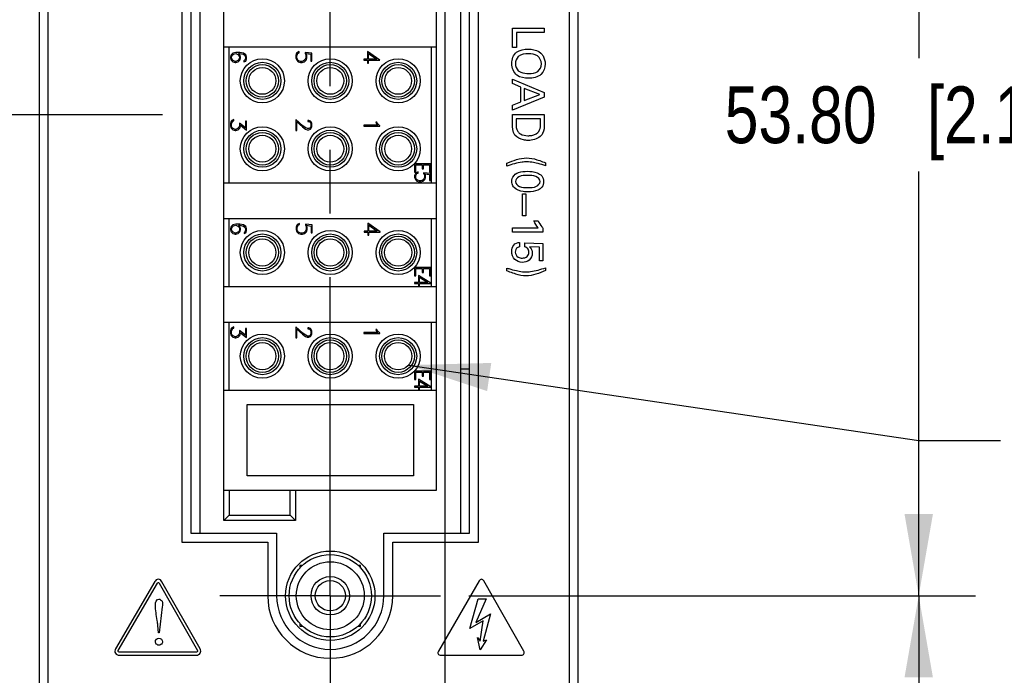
# Model space of a CAD drawing. Header units: inches. Extents: x 0 to 34, y 0 to 22.
# Tile 5 of 42: x 5.4 to 7.6, y 6.4 to 7.9. Entities that reach past the tile are written whole.
import ezdxf

# ---------------------------------------------------------------- set-up
doc = ezdxf.new("R2010")
doc.units = ezdxf.units.IN
doc.header["$LTSCALE"] = 1.87
doc.header["$MEASUREMENT"] = 0
doc.linetypes.add('CENTER', pattern=[0.6, 0.375, -0.075, 0.075, -0.075])
doc.layers.get('0').update_dxf_attribs({"linetype": 'CONTINUOUS'})
for name, color, linetype in [('02___PRT_ALL_AXES', 7, 'CONTINUOUS'), ('DETAIL', 7, 'CONTINUOUS'), ('DIMENSIONS', 7, 'CONTINUOUS')]:
    doc.layers.add(name, color=color, linetype=linetype)
doc.styles.get("Standard").update_dxf_attribs({"font": 'txt', "width": 0.8})
doc.dimstyles.new('DIMSTYLE_1', dxfattribs={"dimtxt": 0.125, "dimasz": 0.18, "dimexe": 0.125, "dimexo": 0.0625, "dimgap": 0.0625, "dimtad": 0, "dimtih": 1, "dimtoh": 1, "dimzin": 0, "dimdsep": 46, "dimtxsty": 'STANDARD', "dimblk": '_FILLED', "dimblk1": '_FILLED', "dimblk2": '_FILLED', "dimcen": 0.09, "dimazin": 0, "dimtp": 0.01, "dimtm": 0.01, "dimtfac": 1, "dimtofl": 0, "dimtmove": 0, "dimatfit": 3, "dimldrblk": '_FILLED', "dimfxl": 1, "dimtolj": 1, "dimtzin": 0, "dimarcsym": 0})
doc.dimstyles.get("Standard").update_dxf_attribs({"dimtxt": 0.125, "dimasz": 0.18, "dimexe": 0.125, "dimexo": 0.0625, "dimgap": 0.09, "dimtad": 0, "dimtih": 1, "dimtoh": 1, "dimzin": 0, "dimdsep": 46, "dimtxsty": 'STANDARD', "dimblk": '_FILLED', "dimblk1": '_FILLED', "dimblk2": '_FILLED', "dimcen": 0.09, "dimazin": 0, "dimtol": 1, "dimtp": 0.02, "dimtm": 0.02, "dimtfac": 1, "dimtofl": 0, "dimtmove": 0, "dimatfit": 3, "dimldrblk": '_FILLED', "dimfxl": 1, "dimtolj": 1, "dimtzin": 0, "dimarcsym": 0})

# ---------------------------------------------------------------- blocks, each defined once
blk = doc.blocks.new('_FILLED')
at = {"color": 0, "linetype": 'BYBLOCK'}
blk.add_solid([(0, 0), (-1, 0.174), (-1, -0.174)], dxfattribs=at)
blk = doc.blocks.new('*D8')
at = {"layer": 'DIMENSIONS', "color": 2, "linetype": 'CONTINUOUS'}
for p, q in [((5.7592, 10.3103), (4.5924, 10.3103)), ((4.7174, 10.3103), (4.7174, 9.1018)), ((4.7174, 7.6434), (4.7174, 8.8518)), ((5.7395, 7.6434), (4.5924, 7.6434))]:
    blk.add_line(p, q, dxfattribs=at)
at = {"layer": 'DIMENSIONS', "color": 2, "linetype": 'CONTINUOUS', "xscale": 0.18, "yscale": 0.18, "zscale": 0.18}
for p, rotation in [((4.7174, 10.3103), 90), ((4.7174, 7.6434), 270)]:
    blk.add_blockref('_FILLED', p, dxfattribs=dict(at, rotation=rotation))
at = {"layer": 'DIMENSIONS', "color": 2, "linetype": 'CONTINUOUS', "insert": (4.7174, 9.0393), "char_height": 0.125, "width": 1.325, "attachment_point": 2, "line_spacing_factor": 0.9}
blk.add_mtext('67.74{\\ftxt.shx;\\W1.000000;\\H0.125000; }[2.667]', dxfattribs=at)
blk = doc.blocks.new('*D9')
at = {"layer": 'DIMENSIONS', "color": 2, "linetype": 'CONTINUOUS'}
for p, q in [((5.7395, 7.6434), (4.5924, 7.6434)), ((4.7174, 7.6434), (4.7174, 6.7212)), ((4.7174, 5.549), (4.7174, 6.4712)), ((5.7495, 5.549), (4.5924, 5.549))]:
    blk.add_line(p, q, dxfattribs=at)
at = {"layer": 'DIMENSIONS', "color": 2, "linetype": 'CONTINUOUS', "xscale": 0.18, "yscale": 0.18, "zscale": 0.18}
for p, rotation in [((4.7174, 7.6434), 90), ((4.7174, 5.549), 270)]:
    blk.add_blockref('_FILLED', p, dxfattribs=dict(at, rotation=rotation))
at = {"layer": 'DIMENSIONS', "color": 2, "linetype": 'CONTINUOUS', "insert": (4.7174, 6.6587), "char_height": 0.125, "width": 1.325, "attachment_point": 2, "line_spacing_factor": 0.9}
blk.add_mtext('53.20{\\ftxt.shx;\\W1.000000;\\H0.125000; }[2.094]', dxfattribs=at)
blk = doc.blocks.new('*D12')
at = {"layer": 'DIMENSIONS', "color": 2, "linetype": 'CONTINUOUS'}
for p, q in [((6.3615, 11.8137), (6.3615, 2.979)), ((5.9615, 5.337), (5.9615, 2.979)), ((5.9615, 3.104), (5.6015, 3.104)), ((6.3615, 3.104), (6.6985, 3.104))]:
    blk.add_line(p, q, dxfattribs=at)
at = {"layer": 'DIMENSIONS', "color": 2, "linetype": 'CONTINUOUS', "xscale": 0.18, "yscale": 0.18, "zscale": 0.18}
blk.add_blockref('_FILLED', (5.9615, 3.104), dxfattribs=at)
at = {"layer": 'DIMENSIONS', "color": 2, "linetype": 'CONTINUOUS', "xscale": 0.18, "yscale": 0.18, "zscale": 0.18, "rotation": 180}
blk.add_blockref('_FILLED', (6.3615, 3.104), dxfattribs=at)
at = {"layer": 'DIMENSIONS', "color": 2, "linetype": 'CONTINUOUS', "insert": (6.761, 3.1665), "char_height": 0.125, "width": 1.225, "attachment_point": 1, "line_spacing_factor": 0.9}
blk.add_mtext('10.16{\\ftxt.shx;\\W1.000000;\\H0.125000; }[.400]', dxfattribs=at)
blk = doc.blocks.new('*D15')
at = {"layer": 'DIMENSIONS', "color": 2, "linetype": 'CONTINUOUS'}
for p, q in [((6.3615, 11.8137), (6.3615, 4.479)), ((6.6556, 5.3624), (6.6556, 4.479)), ((6.3615, 4.604), (6.0015, 4.604)), ((6.6556, 4.604), (7.0476, 4.604))]:
    blk.add_line(p, q, dxfattribs=at)
at = {"layer": 'DIMENSIONS', "color": 2, "linetype": 'CONTINUOUS', "xscale": 0.18, "yscale": 0.18, "zscale": 0.18}
blk.add_blockref('_FILLED', (6.3615, 4.604), dxfattribs=at)
at = {"layer": 'DIMENSIONS', "color": 2, "linetype": 'CONTINUOUS', "xscale": 0.18, "yscale": 0.18, "zscale": 0.18, "rotation": 180}
blk.add_blockref('_FILLED', (6.6556, 4.604), dxfattribs=at)
at = {"layer": 'DIMENSIONS', "color": 2, "linetype": 'CONTINUOUS', "insert": (7.1101, 4.6665), "char_height": 0.125, "width": 1.125, "attachment_point": 1, "line_spacing_factor": 0.9}
blk.add_mtext('7.47{\\ftxt.shx;\\W1.000000;\\H0.125000; }[.294]', dxfattribs=at)
blk = doc.blocks.new('*D16')
at = {"layer": 'DIMENSIONS', "color": 2, "linetype": 'CONTINUOUS'}
for p, q in [((6.4147, 6.5843), (7.5306, 6.5843)), ((7.4056, 6.5843), (7.4056, 6.0941)), ((7.4056, 5.354), (7.4056, 5.8441)), ((6.518, 5.354), (7.5306, 5.354))]:
    blk.add_line(p, q, dxfattribs=at)
at = {"layer": 'DIMENSIONS', "color": 2, "linetype": 'CONTINUOUS', "xscale": 0.18, "yscale": 0.18, "zscale": 0.18}
for p, rotation in [((7.4056, 6.5843), 90), ((7.4056, 5.354), 270)]:
    blk.add_blockref('_FILLED', p, dxfattribs=dict(at, rotation=rotation))
at = {"layer": 'DIMENSIONS', "color": 2, "linetype": 'CONTINUOUS', "insert": (7.4056, 6.0316), "char_height": 0.125, "width": 1.325, "attachment_point": 2, "line_spacing_factor": 0.9}
blk.add_mtext('31.25{\\ftxt.shx;\\W1.000000;\\H0.125000; }[1.230]', dxfattribs=at)
blk = doc.blocks.new('*D17')
at = {"layer": 'DIMENSIONS', "color": 2, "linetype": 'CONTINUOUS'}
for p, q in [((6.4147, 8.7024), (7.5306, 8.7024)), ((7.4056, 8.7024), (7.4056, 7.7684)), ((7.4056, 6.5843), (7.4056, 7.5184)), ((6.4147, 6.5843), (7.5306, 6.5843))]:
    blk.add_line(p, q, dxfattribs=at)
at = {"layer": 'DIMENSIONS', "color": 2, "linetype": 'CONTINUOUS', "xscale": 0.18, "yscale": 0.18, "zscale": 0.18}
for p, rotation in [((7.4056, 8.7024), 90), ((7.4056, 6.5843), 270)]:
    blk.add_blockref('_FILLED', p, dxfattribs=dict(at, rotation=rotation))
at = {"layer": 'DIMENSIONS', "color": 2, "linetype": 'CONTINUOUS', "insert": (7.4056, 7.7059), "char_height": 0.125, "width": 1.325, "attachment_point": 2, "line_spacing_factor": 0.9}
blk.add_mtext('53.80{\\ftxt.shx;\\W1.000000;\\H0.125000; }[2.118]', dxfattribs=at)

msp = doc.modelspace()

# ---------------------------------------------------------------- linework, layer by layer
at = {"color": 7, "linetype": 'CONTINUOUS'}
for p, q in [((5.4674, 12.2418), (5.4674, 5.4249)), ((6.6556, 5.4249), (6.6556, 12.2418)), ((5.4871, 12.2024), (5.4871, 5.4642)), ((6.6359, 5.4642), (6.6359, 12.2024)), ((5.8217, 8.5646), (5.8217, 6.7221)), ((6.3965, 6.7221), (6.3965, 8.5646)), ((5.8749, 6.7497), (5.8749, 8.5371)), ((6.3434, 6.8166), (6.3434, 8.4701)), ((5.8749, 7.793), (6.3434, 7.793)), ((5.8867, 7.4938), (5.8867, 7.793)), ((6.3315, 7.793), (6.3315, 7.4938)), ((5.8909, 7.7755), (5.8892, 7.7704)), ((5.8892, 7.7704), (5.8892, 7.7686)), ((5.8892, 7.7686), (5.8909, 7.7635)), ((5.8944, 7.779), (5.8909, 7.7755)), ((5.8916, 7.7703), (5.8933, 7.7751)), ((5.8916, 7.7687), (5.8916, 7.7703)), ((5.8927, 7.7656), (5.8916, 7.7687)), ((5.8933, 7.7751), (5.8961, 7.777)), ((5.9011, 7.7806), (5.8944, 7.779)), ((5.8961, 7.777), (5.9012, 7.7782)), ((5.9095, 7.7806), (5.9011, 7.7806)), ((5.9012, 7.7782), (5.9067, 7.7755)), ((5.9067, 7.7755), (5.908, 7.7735)), ((5.907, 7.7782), (5.9094, 7.7782)), ((5.9098, 7.7755), (5.907, 7.7782)), ((5.908, 7.7735), (5.9091, 7.7703)), ((5.9091, 7.7687), (5.908, 7.7656)), ((5.9091, 7.7703), (5.9091, 7.7687)), ((5.9094, 7.7782), (5.9176, 7.7766)), ((5.9178, 7.779), (5.9095, 7.7806)), ((5.9115, 7.7704), (5.9098, 7.7755)), ((5.9098, 7.7635), (5.9115, 7.7686)), ((5.9115, 7.7686), (5.9115, 7.7704)), ((5.9176, 7.7766), (5.9209, 7.7744)), ((5.923, 7.7755), (5.9178, 7.779)), ((5.9209, 7.7744), (5.9223, 7.7703)), ((5.9223, 7.7671), (5.921, 7.7634)), ((5.9223, 7.7703), (5.9223, 7.7671)), ((5.9247, 7.7704), (5.923, 7.7755)), ((5.923, 7.7618), (5.9247, 7.767)), ((5.9247, 7.767), (5.9247, 7.7704)), ((6.0349, 7.7788), (6.0334, 7.7737)), ((6.0334, 7.7737), (6.0334, 7.7686)), ((6.0334, 7.7686), (6.0351, 7.7635)), ((6.0366, 7.7806), (6.0349, 7.7788)), ((6.0355, 7.7736), (6.0367, 7.7768)), ((6.0355, 7.7687), (6.0355, 7.7736)), ((6.0366, 7.7657), (6.0355, 7.7687)), ((6.0405, 7.7825), (6.0366, 7.7806)), ((6.0367, 7.7768), (6.0379, 7.7787)), ((6.0379, 7.7787), (6.0405, 7.78)), ((6.0405, 7.78), (6.0405, 7.7825)), ((6.0688, 7.779), (6.0536, 7.7807)), ((6.0536, 7.7807), (6.0536, 7.7785)), ((6.0536, 7.7785), (6.0552, 7.7752)), ((6.0552, 7.7687), (6.0541, 7.7656)), ((6.0552, 7.7752), (6.0552, 7.7687)), ((6.0557, 7.7635), (6.0574, 7.7686)), ((6.056, 7.7782), (6.0666, 7.7766)), ((6.0574, 7.7737), (6.056, 7.7782)), ((6.0574, 7.7686), (6.0574, 7.7737)), ((6.0666, 7.7766), (6.0666, 7.7617)), ((6.0688, 7.7617), (6.0688, 7.779)), ((6.2184, 7.7639), (6.1913, 7.7826)), ((6.1913, 7.7826), (6.1913, 7.7656)), ((6.1935, 7.7783), (6.2117, 7.7656)), ((6.1935, 7.7656), (6.1935, 7.7783)), ((5.8909, 7.7635), (5.8944, 7.7601)), ((5.894, 7.7636), (5.8927, 7.7656)), ((5.8996, 7.7608), (5.894, 7.7636)), ((5.8944, 7.7601), (5.8995, 7.7584)), ((5.8995, 7.7584), (5.9012, 7.7584)), ((5.9011, 7.7608), (5.8996, 7.7608)), ((5.9067, 7.7636), (5.9011, 7.7608)), ((5.9012, 7.7584), (5.9063, 7.7601)), ((5.9063, 7.7601), (5.9098, 7.7635)), ((5.908, 7.7656), (5.9067, 7.7636)), ((5.921, 7.7634), (5.919, 7.7623)), ((5.919, 7.7623), (5.919, 7.7598)), ((5.919, 7.7598), (5.923, 7.7618)), ((6.0351, 7.7635), (6.0385, 7.7601)), ((6.0384, 7.7632), (6.0366, 7.7657)), ((6.0399, 7.7622), (6.0384, 7.7632)), ((6.0385, 7.7601), (6.0437, 7.7584)), ((6.0438, 7.7608), (6.0399, 7.7622)), ((6.0437, 7.7584), (6.0471, 7.7584)), ((6.0471, 7.7608), (6.0438, 7.7608)), ((6.0503, 7.7619), (6.0471, 7.7608)), ((6.0471, 7.7584), (6.0522, 7.7601)), ((6.0526, 7.7634), (6.0503, 7.7619)), ((6.0522, 7.7601), (6.0557, 7.7635)), ((6.0541, 7.7656), (6.0526, 7.7634)), ((6.0666, 7.7617), (6.0688, 7.7617)), ((6.1913, 7.7656), (6.183, 7.7656)), ((6.183, 7.7656), (6.183, 7.7634)), ((6.183, 7.7634), (6.1913, 7.7634)), ((6.1913, 7.7634), (6.1913, 7.7568)), ((6.1913, 7.7568), (6.1935, 7.7568)), ((6.2117, 7.7656), (6.1935, 7.7656)), ((6.1935, 7.7634), (6.2184, 7.7634)), ((6.1935, 7.7568), (6.1935, 7.7634)), ((6.2184, 7.7634), (6.2184, 7.7639)), ((5.8908, 7.6292), (5.8892, 7.6241)), ((5.8892, 7.6241), (5.8892, 7.619)), ((5.8892, 7.619), (5.8909, 7.6139)), ((5.8925, 7.631), (5.8908, 7.6292)), ((5.8914, 7.624), (5.8941, 7.6293)), ((5.8914, 7.6191), (5.8914, 7.624)), ((5.8926, 7.616), (5.8914, 7.6191)), ((5.8964, 7.6329), (5.8925, 7.631)), ((5.894, 7.6138), (5.8926, 7.616)), ((5.8941, 7.6293), (5.8964, 7.6304)), ((5.8964, 7.6304), (5.8964, 7.6329)), ((5.908, 7.616), (5.9065, 7.6138)), ((5.9091, 7.6191), (5.908, 7.616)), ((5.9225, 7.6146), (5.9091, 7.6248)), ((5.9091, 7.6248), (5.9091, 7.6191)), ((5.9098, 7.6139), (5.9115, 7.619)), ((5.9115, 7.6203), (5.9247, 7.6099)), ((5.9115, 7.619), (5.9115, 7.6203)), ((5.9247, 7.6294), (5.9225, 7.6294)), ((5.9225, 7.6294), (5.9225, 7.6146)), ((5.9247, 7.6099), (5.9247, 7.6294)), ((6.0489, 7.6194), (6.0334, 7.6332)), ((6.0334, 7.6332), (6.0334, 7.6088)), ((6.0355, 7.6282), (6.0482, 7.6171)), ((6.0355, 7.6088), (6.0355, 7.6282)), ((6.0482, 7.6171), (6.0549, 7.6121)), ((6.0555, 7.6144), (6.0489, 7.6194)), ((6.0588, 7.6129), (6.0555, 7.6144)), ((6.0621, 7.631), (6.06, 7.631)), ((6.06, 7.631), (6.06, 7.6286)), ((6.06, 7.6286), (6.0619, 7.6286)), ((6.0619, 7.6286), (6.065, 7.6271)), ((6.065, 7.6144), (6.0619, 7.6129)), ((6.0656, 7.6294), (6.0621, 7.631)), ((6.065, 7.6271), (6.0666, 7.624)), ((6.0666, 7.6175), (6.065, 7.6144)), ((6.0672, 7.6276), (6.0656, 7.6294)), ((6.0666, 7.624), (6.0666, 7.6175)), ((6.0671, 7.6139), (6.0688, 7.6173)), ((6.0688, 7.6241), (6.0672, 7.6276)), ((6.0688, 7.6173), (6.0688, 7.6241)), ((6.2138, 7.6208), (6.183, 7.6208)), ((6.183, 7.6208), (6.183, 7.6186)), ((6.183, 7.6186), (6.2184, 7.6186)), ((6.2116, 7.6274), (6.2092, 7.6274)), ((6.2092, 7.6274), (6.2111, 7.6235)), ((6.2111, 7.6235), (6.2138, 7.6208)), ((6.2134, 7.624), (6.2116, 7.6274)), ((6.2184, 7.6191), (6.2134, 7.624)), ((6.2184, 7.6186), (6.2184, 7.6191)), ((5.8909, 7.6139), (5.8944, 7.6105)), ((5.8963, 7.6123), (5.894, 7.6138)), ((5.8944, 7.6105), (5.8995, 7.6088)), ((5.8995, 7.6112), (5.8963, 7.6123)), ((5.9011, 7.6112), (5.8995, 7.6112)), ((5.8995, 7.6088), (5.9012, 7.6088)), ((5.9043, 7.6123), (5.9011, 7.6112)), ((5.9012, 7.6088), (5.9063, 7.6105)), ((5.9065, 7.6138), (5.9043, 7.6123)), ((5.9063, 7.6105), (5.9098, 7.6139)), ((6.0334, 7.6088), (6.0355, 7.6088)), ((6.0549, 7.6121), (6.0583, 7.6104)), ((6.0583, 7.6104), (6.0619, 7.6104)), ((6.0619, 7.6129), (6.0588, 7.6129)), ((6.0619, 7.6104), (6.0653, 7.6121)), ((6.0653, 7.6121), (6.0671, 7.6139)), ((6.3304, 7.5353), (6.295, 7.5353)), ((6.295, 7.5353), (6.295, 7.5169)), ((6.2976, 7.5331), (6.3116, 7.5331)), ((6.2976, 7.5169), (6.2976, 7.5331)), ((6.3116, 7.5331), (6.3116, 7.5243)), ((6.3143, 7.5331), (6.3278, 7.5331)), ((6.3143, 7.5243), (6.3143, 7.5331)), ((6.3278, 7.5331), (6.3278, 7.5169)), ((6.3304, 7.5169), (6.3304, 7.5353)), ((6.295, 7.5169), (6.2976, 7.5169)), ((6.2969, 7.5141), (6.295, 7.5096)), ((6.295, 7.5096), (6.295, 7.5051)), ((6.2987, 7.5157), (6.2969, 7.5141)), ((6.2976, 7.5095), (6.2987, 7.5123)), ((6.2976, 7.5052), (6.2976, 7.5095)), ((6.3026, 7.5175), (6.2987, 7.5157)), ((6.2987, 7.5123), (6.3, 7.5141)), ((6.3, 7.5141), (6.3026, 7.5152)), ((6.3026, 7.5152), (6.3026, 7.5175)), ((6.3116, 7.5243), (6.3143, 7.5243)), ((6.3304, 7.5143), (6.3148, 7.5158)), ((6.3148, 7.5158), (6.3148, 7.5139)), ((6.3148, 7.5139), (6.3164, 7.511)), ((6.3164, 7.511), (6.3164, 7.5052)), ((6.3176, 7.5136), (6.3278, 7.5122)), ((6.3191, 7.5096), (6.3176, 7.5136)), ((6.3191, 7.5051), (6.3191, 7.5096)), ((6.3278, 7.5169), (6.3304, 7.5169)), ((6.3278, 7.5122), (6.3278, 7.4989)), ((6.3304, 7.4989), (6.3304, 7.5143)), ((5.8749, 7.4938), (6.3434, 7.4938)), ((6.295, 7.5051), (6.2967, 7.5006)), ((6.2967, 7.5006), (6.3002, 7.4975)), ((6.2986, 7.5025), (6.2976, 7.5052)), ((6.3004, 7.5002), (6.2986, 7.5025)), ((6.3002, 7.4975), (6.3053, 7.496)), ((6.3018, 7.4994), (6.3004, 7.5002)), ((6.3055, 7.4981), (6.3018, 7.4994)), ((6.3053, 7.496), (6.3088, 7.496)), ((6.3086, 7.4981), (6.3055, 7.4981)), ((6.3117, 7.4991), (6.3086, 7.4981)), ((6.3088, 7.496), (6.3139, 7.4975)), ((6.3139, 7.5004), (6.3117, 7.4991)), ((6.3154, 7.5024), (6.3139, 7.5004)), ((6.3139, 7.4975), (6.3174, 7.5006)), ((6.3164, 7.5052), (6.3154, 7.5024)), ((6.3174, 7.5006), (6.3191, 7.5051)), ((6.3278, 7.4989), (6.3304, 7.4989)), ((5.8749, 7.415), (6.3434, 7.415)), ((5.8867, 7.2654), (5.8867, 7.415)), ((5.8911, 7.3974), (5.8894, 7.3923)), ((5.8945, 7.4009), (5.8911, 7.3974)), ((5.8934, 7.397), (5.8962, 7.3989)), ((5.9012, 7.4026), (5.8945, 7.4009)), ((5.8962, 7.3989), (5.9013, 7.4002)), ((5.9096, 7.4026), (5.9012, 7.4026)), ((5.9013, 7.4002), (5.9068, 7.3974)), ((5.9071, 7.4002), (5.9095, 7.4002)), ((5.9099, 7.3974), (5.9071, 7.4002)), ((5.9095, 7.4002), (5.9177, 7.3985)), ((5.9179, 7.4009), (5.9096, 7.4026)), ((5.9116, 7.3923), (5.9099, 7.3974)), ((5.9177, 7.3985), (5.921, 7.3963)), ((5.9231, 7.3975), (5.9179, 7.4009)), ((5.9248, 7.3923), (5.9231, 7.3975)), ((6.0356, 7.4007), (6.034, 7.3956)), ((6.0373, 7.4025), (6.0356, 7.4007)), ((6.0362, 7.3955), (6.0373, 7.3987)), ((6.0412, 7.4044), (6.0373, 7.4025)), ((6.0373, 7.3987), (6.0386, 7.4007)), ((6.0386, 7.4007), (6.0412, 7.402)), ((6.0412, 7.402), (6.0412, 7.4044)), ((6.0695, 7.4009), (6.0542, 7.4026)), ((6.0542, 7.4026), (6.0542, 7.4004)), ((6.0542, 7.4004), (6.0559, 7.3971)), ((6.0566, 7.4001), (6.0673, 7.3985)), ((6.0581, 7.3956), (6.0566, 7.4001)), ((6.0673, 7.3985), (6.0673, 7.3836)), ((6.0695, 7.3836), (6.0695, 7.4009)), ((6.2191, 7.3859), (6.1919, 7.4045)), ((6.1919, 7.4045), (6.1919, 7.3875)), ((6.1941, 7.4002), (6.2123, 7.3875)), ((6.1941, 7.3875), (6.1941, 7.4002)), ((6.3315, 7.415), (6.3315, 7.2654)), ((5.8894, 7.3923), (5.8894, 7.3906)), ((5.8894, 7.3906), (5.8911, 7.3855)), ((5.8911, 7.3855), (5.8945, 7.382)), ((5.8918, 7.3922), (5.8934, 7.397)), ((5.8918, 7.3907), (5.8918, 7.3922)), ((5.8929, 7.3875), (5.8918, 7.3907)), ((5.8941, 7.3855), (5.8929, 7.3875)), ((5.8998, 7.3827), (5.8941, 7.3855)), ((5.8945, 7.382), (5.8996, 7.3803)), ((5.8996, 7.3803), (5.9013, 7.3803)), ((5.9012, 7.3827), (5.8998, 7.3827)), ((5.9068, 7.3855), (5.9012, 7.3827)), ((5.9013, 7.3803), (5.9064, 7.382)), ((5.9064, 7.382), (5.9099, 7.3855)), ((5.9068, 7.3974), (5.9081, 7.3954)), ((5.9081, 7.3875), (5.9068, 7.3855)), ((5.9081, 7.3954), (5.9092, 7.3922)), ((5.9092, 7.3907), (5.9081, 7.3875)), ((5.9092, 7.3922), (5.9092, 7.3907)), ((5.9099, 7.3855), (5.9116, 7.3906)), ((5.9116, 7.3906), (5.9116, 7.3923)), ((5.9211, 7.3853), (5.9191, 7.3842)), ((5.9191, 7.3842), (5.9191, 7.3817)), ((5.9191, 7.3817), (5.9231, 7.3837)), ((5.921, 7.3963), (5.9224, 7.3922)), ((5.9224, 7.389), (5.9211, 7.3853)), ((5.9224, 7.3922), (5.9224, 7.389)), ((5.9231, 7.3837), (5.9248, 7.3889)), ((5.9248, 7.3889), (5.9248, 7.3923)), ((6.034, 7.3956), (6.034, 7.3906)), ((6.034, 7.3906), (6.0357, 7.3855)), ((6.0357, 7.3855), (6.0392, 7.382)), ((6.0362, 7.3907), (6.0362, 7.3955)), ((6.0372, 7.3876), (6.0362, 7.3907)), ((6.0391, 7.3851), (6.0372, 7.3876)), ((6.0406, 7.3841), (6.0391, 7.3851)), ((6.0392, 7.382), (6.0443, 7.3803)), ((6.0444, 7.3827), (6.0406, 7.3841)), ((6.0443, 7.3803), (6.0478, 7.3803)), ((6.0477, 7.3827), (6.0444, 7.3827)), ((6.051, 7.3838), (6.0477, 7.3827)), ((6.0478, 7.3803), (6.0529, 7.382)), ((6.0533, 7.3853), (6.051, 7.3838)), ((6.0529, 7.382), (6.0564, 7.3855)), ((6.0548, 7.3875), (6.0533, 7.3853)), ((6.0559, 7.3907), (6.0548, 7.3875)), ((6.0559, 7.3971), (6.0559, 7.3907)), ((6.0564, 7.3855), (6.0581, 7.3906)), ((6.0581, 7.3906), (6.0581, 7.3956)), ((6.0673, 7.3836), (6.0695, 7.3836)), ((6.1919, 7.3875), (6.1836, 7.3875)), ((6.1836, 7.3875), (6.1836, 7.3853)), ((6.1836, 7.3853), (6.1919, 7.3853)), ((6.1919, 7.3853), (6.1919, 7.3787)), ((6.1919, 7.3787), (6.1941, 7.3787)), ((6.2123, 7.3875), (6.1941, 7.3875)), ((6.1941, 7.3853), (6.2191, 7.3853)), ((6.1941, 7.3787), (6.1941, 7.3853)), ((6.2191, 7.3853), (6.2191, 7.3859)), ((6.3304, 7.3069), (6.295, 7.3069)), ((6.295, 7.3069), (6.295, 7.2886)), ((6.2976, 7.3047), (6.3116, 7.3047)), ((6.2976, 7.2886), (6.2976, 7.3047)), ((6.3304, 7.2726), (6.3033, 7.2894)), ((6.3033, 7.2894), (6.3033, 7.2743)), ((6.3116, 7.3047), (6.3116, 7.2959)), ((6.3116, 7.2959), (6.3143, 7.2959)), ((6.3143, 7.3047), (6.3278, 7.3047)), ((6.3143, 7.2959), (6.3143, 7.3047)), ((6.3278, 7.3047), (6.3278, 7.2886)), ((6.3304, 7.2886), (6.3304, 7.3069)), ((6.295, 7.2886), (6.2976, 7.2886)), ((6.3033, 7.2743), (6.295, 7.2743)), ((6.295, 7.2743), (6.295, 7.2721)), ((6.295, 7.2721), (6.3033, 7.2721)), ((6.3033, 7.2721), (6.3033, 7.2662)), ((6.3059, 7.2856), (6.3242, 7.2743)), ((6.3059, 7.2743), (6.3059, 7.2856)), ((6.3242, 7.2743), (6.3059, 7.2743)), ((6.3059, 7.2721), (6.3304, 7.2721)), ((6.3059, 7.2662), (6.3059, 7.2721)), ((6.3278, 7.2886), (6.3304, 7.2886)), ((6.3304, 7.2721), (6.3304, 7.2726)), ((5.8749, 7.2654), (6.3434, 7.2654)), ((6.3033, 7.2662), (6.3059, 7.2662)), ((5.8749, 7.1867), (6.3434, 7.1867)), ((5.8867, 7.0371), (5.8867, 7.1867)), ((6.3315, 7.1867), (6.3315, 7.0371)), ((5.8908, 7.1725), (5.8892, 7.1674)), ((5.8892, 7.1674), (5.8892, 7.1623)), ((5.8892, 7.1623), (5.8909, 7.1572)), ((5.8925, 7.1743), (5.8908, 7.1725)), ((5.8914, 7.1673), (5.8941, 7.1726)), ((5.8914, 7.1624), (5.8914, 7.1673)), ((5.8926, 7.1593), (5.8914, 7.1624)), ((5.8964, 7.1762), (5.8925, 7.1743)), ((5.894, 7.1571), (5.8926, 7.1593)), ((5.8941, 7.1726), (5.8964, 7.1737)), ((5.8964, 7.1737), (5.8964, 7.1762)), ((5.908, 7.1593), (5.9065, 7.1571)), ((5.9091, 7.1624), (5.908, 7.1593)), ((5.9225, 7.1579), (5.9091, 7.1681)), ((5.9091, 7.1681), (5.9091, 7.1624)), ((5.9098, 7.1572), (5.9115, 7.1623)), ((5.9115, 7.1636), (5.9247, 7.1532)), ((5.9115, 7.1623), (5.9115, 7.1636)), ((5.9247, 7.1727), (5.9225, 7.1727)), ((5.9225, 7.1727), (5.9225, 7.1579)), ((5.9247, 7.1532), (5.9247, 7.1727)), ((6.0489, 7.1627), (6.0334, 7.1765)), ((6.0334, 7.1765), (6.0334, 7.1521)), ((6.0355, 7.1715), (6.0482, 7.1605)), ((6.0355, 7.1521), (6.0355, 7.1715)), ((6.0482, 7.1605), (6.0549, 7.1555)), ((6.0555, 7.1578), (6.0489, 7.1627)), ((6.0621, 7.1743), (6.06, 7.1743)), ((6.06, 7.1743), (6.06, 7.1719)), ((6.06, 7.1719), (6.0619, 7.1719)), ((6.0619, 7.1719), (6.065, 7.1704)), ((6.0656, 7.1727), (6.0621, 7.1743)), ((6.065, 7.1704), (6.0666, 7.1673)), ((6.0666, 7.1608), (6.065, 7.1577)), ((6.0672, 7.1709), (6.0656, 7.1727)), ((6.0666, 7.1673), (6.0666, 7.1608)), ((6.0671, 7.1572), (6.0688, 7.1606)), ((6.0688, 7.1674), (6.0672, 7.1709)), ((6.0688, 7.1606), (6.0688, 7.1674)), ((6.2138, 7.1641), (6.183, 7.1641)), ((6.183, 7.1641), (6.183, 7.1619)), ((6.183, 7.1619), (6.2184, 7.1619)), ((6.2116, 7.1707), (6.2092, 7.1707)), ((6.2092, 7.1707), (6.2111, 7.1668)), ((6.2111, 7.1668), (6.2138, 7.1641)), ((6.2134, 7.1673), (6.2116, 7.1707)), ((6.2184, 7.1624), (6.2134, 7.1673)), ((6.2184, 7.1619), (6.2184, 7.1624)), ((5.8909, 7.1572), (5.8944, 7.1538)), ((5.8963, 7.1556), (5.894, 7.1571)), ((5.8944, 7.1538), (5.8995, 7.1521)), ((5.8995, 7.1545), (5.8963, 7.1556)), ((5.9011, 7.1545), (5.8995, 7.1545)), ((5.8995, 7.1521), (5.9012, 7.1521)), ((5.9043, 7.1556), (5.9011, 7.1545)), ((5.9012, 7.1521), (5.9063, 7.1538)), ((5.9065, 7.1571), (5.9043, 7.1556)), ((5.9063, 7.1538), (5.9098, 7.1572)), ((6.0334, 7.1521), (6.0355, 7.1521)), ((6.0549, 7.1555), (6.0583, 7.1537)), ((6.0588, 7.1562), (6.0555, 7.1578)), ((6.0583, 7.1537), (6.0619, 7.1537)), ((6.0619, 7.1562), (6.0588, 7.1562)), ((6.065, 7.1577), (6.0619, 7.1562)), ((6.0619, 7.1537), (6.0653, 7.1555)), ((6.0653, 7.1555), (6.0671, 7.1572)), ((6.3304, 7.0786), (6.295, 7.0786)), ((6.295, 7.0786), (6.295, 7.0602)), ((6.2976, 7.0764), (6.3116, 7.0764)), ((6.2976, 7.0602), (6.2976, 7.0764)), ((6.3116, 7.0764), (6.3116, 7.0676)), ((6.3143, 7.0764), (6.3278, 7.0764)), ((6.3143, 7.0676), (6.3143, 7.0764)), ((6.3278, 7.0764), (6.3278, 7.0602)), ((6.3304, 7.0602), (6.3304, 7.0786)), ((6.4162, 7.0832), (6.3965, 7.0832)), ((6.295, 7.0602), (6.2976, 7.0602)), ((6.3304, 7.0443), (6.3033, 7.061)), ((6.3033, 7.061), (6.3033, 7.0459)), ((6.3059, 7.0572), (6.3242, 7.0459)), ((6.3059, 7.0459), (6.3059, 7.0572)), ((6.3116, 7.0676), (6.3143, 7.0676)), ((6.3278, 7.0602), (6.3304, 7.0602)), ((5.8749, 7.0371), (6.3434, 7.0371)), ((6.3033, 7.0459), (6.295, 7.0459)), ((6.295, 7.0459), (6.295, 7.0438)), ((6.295, 7.0438), (6.3033, 7.0438)), ((6.3033, 7.0438), (6.3033, 7.0379)), ((6.3033, 7.0379), (6.3059, 7.0379)), ((6.3242, 7.0459), (6.3059, 7.0459)), ((6.3059, 7.0438), (6.3304, 7.0438)), ((6.3059, 7.0379), (6.3059, 7.0438)), ((6.3304, 7.0438), (6.3304, 7.0443)), ((5.926, 7.0056), (6.2922, 7.0056)), ((5.926, 6.8481), (5.926, 7.0056)), ((6.2922, 7.0056), (6.2922, 6.8481)), ((6.2922, 6.8481), (5.926, 6.8481)), ((5.8749, 6.8166), (6.3434, 6.8166)), ((5.8867, 6.8166), (5.8867, 6.7615)), ((6.0205, 6.7615), (6.0205, 6.8166)), ((6.0323, 6.8166), (6.0323, 6.7497)), ((5.8749, 6.7497), (5.8867, 6.7615)), ((6.0323, 6.7497), (5.8749, 6.7497)), ((5.8867, 6.7615), (6.0205, 6.7615)), ((6.0323, 6.7497), (6.0205, 6.7615)), ((6.0484, 6.6512), (6.0422, 6.6512)), ((6.0422, 6.6512), (6.0422, 6.6451)), ((6.176, 6.6512), (6.1698, 6.6512)), ((6.176, 6.6451), (6.176, 6.6512)), ((6.0422, 6.5235), (6.0422, 6.5174)), ((6.0422, 6.5174), (6.0484, 6.5174)), ((6.1698, 6.5174), (6.176, 6.5174)), ((6.176, 6.5174), (6.176, 6.5236))]:
    msp.add_line(p, q, dxfattribs=at)
at = {"color": 40, "linetype": 'CONTINUOUS'}
for p, q in [((6.5104, 7.834), (6.5806, 7.834)), ((6.5104, 7.7917), (6.5104, 7.834)), ((6.5806, 7.834), (6.5806, 7.8243)), ((6.5806, 7.8243), (6.5191, 7.8243)), ((6.5191, 7.8243), (6.5191, 7.7917)), ((6.5191, 7.7917), (6.5104, 7.7917)), ((6.5104, 7.7222), (6.5806, 7.6926)), ((6.5104, 7.7121), (6.5104, 7.7222)), ((6.5287, 7.7046), (6.5104, 7.7121)), ((6.5287, 7.672), (6.5287, 7.7046)), ((6.571, 7.6878), (6.5366, 7.7014)), ((6.5366, 7.7014), (6.5366, 7.6749)), ((6.5806, 7.6822), (6.5104, 7.6538)), ((6.5366, 7.6749), (6.571, 7.6878)), ((6.5806, 7.6926), (6.5806, 7.6822)), ((6.5104, 7.6644), (6.5287, 7.672)), ((6.5104, 7.6538), (6.5104, 7.6644)), ((6.5104, 7.6443), (6.5806, 7.6443)), ((6.5104, 7.6245), (6.5104, 7.6443)), ((6.5806, 7.6443), (6.5806, 7.624)), ((6.5726, 7.6346), (6.5184, 7.6346)), ((6.5184, 7.6346), (6.5184, 7.625)), ((6.5726, 7.6229), (6.5726, 7.6346)), ((6.4984, 7.5306), (6.4984, 7.537)), ((6.5836, 7.5376), (6.5836, 7.5312)), ((6.5329, 7.4692), (6.5399, 7.4692)), ((6.5329, 7.4206), (6.5329, 7.4692)), ((6.5399, 7.4692), (6.5399, 7.4206)), ((6.5399, 7.4206), (6.5329, 7.4206)), ((6.5574, 7.4099), (6.5671, 7.4099)), ((6.5104, 7.3942), (6.5671, 7.3942)), ((6.5104, 7.3849), (6.5104, 7.3942)), ((6.5777, 7.3849), (6.5104, 7.3849)), ((6.5777, 7.3935), (6.5777, 7.3849)), ((6.5264, 7.3625), (6.5264, 7.3524)), ((6.5376, 7.3617), (6.5777, 7.3599)), ((6.5376, 7.3528), (6.5376, 7.3617)), ((6.5777, 7.3599), (6.5777, 7.3221)), ((6.5698, 7.3516), (6.5481, 7.3528)), ((6.5698, 7.3221), (6.5698, 7.3516)), ((6.5777, 7.3221), (6.5698, 7.3221)), ((6.4984, 7.2995), (6.4984, 7.306)), ((6.5836, 7.3065), (6.5836, 7.3002)), ((6.4373, 6.617), (6.3474, 6.4624)), ((6.5353, 6.4625), (6.4476, 6.6169)), ((5.7224, 6.6154), (5.6361, 6.4672)), ((5.6421, 6.4638), (5.7282, 6.612)), ((5.7322, 6.612), (5.8163, 6.4639)), ((5.8223, 6.4672), (5.7381, 6.6153)), ((6.4167, 6.5123), (6.4347, 6.5776)), ((6.4525, 6.5776), (6.4297, 6.5257)), ((6.4347, 6.5776), (6.4525, 6.5776)), ((5.7391, 6.5597), (5.7324, 6.5029)), ((6.4297, 6.5257), (6.462, 6.5441)), ((6.462, 6.5441), (6.4458, 6.4841)), ((5.7304, 6.5029), (5.7292, 6.5189)), ((6.4458, 6.5293), (6.4167, 6.5123)), ((6.4396, 6.4846), (6.4458, 6.5293)), ((5.7324, 6.5029), (5.7304, 6.5029)), ((6.4338, 6.4922), (6.4396, 6.4846)), ((6.4391, 6.4649), (6.4338, 6.4922)), ((6.453, 6.4872), (6.4391, 6.4649)), ((6.4458, 6.4841), (6.453, 6.4872)), ((5.8142, 6.4604), (5.644, 6.4604)), ((5.644, 6.4535), (5.8142, 6.4535)), ((6.3526, 6.4535), (6.5301, 6.4535))]:
    msp.add_line(p, q, dxfattribs=at)
at = {"color": 7, "linetype": 'CONTINUOUS'}
for centre, radius in [((5.9595, 7.7182), 0.0486), ((6.1091, 7.7182), 0.0486), ((6.2587, 7.7182), 0.0486), ((5.9595, 7.7182), 0.0408), ((5.9595, 7.7182), 0.0358), ((5.9595, 7.7182), 0.0296), ((6.1091, 7.7182), 0.0408), ((6.1091, 7.7182), 0.0358), ((6.1091, 7.7182), 0.0296), ((6.2587, 7.7182), 0.0408), ((6.2587, 7.7182), 0.0358), ((6.2587, 7.7182), 0.0296), ((5.9595, 7.5686), 0.0486), ((6.1091, 7.5686), 0.0486), ((6.2587, 7.5686), 0.0486), ((5.9595, 7.5686), 0.0408), ((5.9595, 7.5686), 0.0358), ((5.9595, 7.5686), 0.0296), ((6.1091, 7.5686), 0.0408), ((6.1091, 7.5686), 0.0358), ((6.1091, 7.5686), 0.0296), ((6.2587, 7.5686), 0.0408), ((6.2587, 7.5686), 0.0358), ((6.2587, 7.5686), 0.0296), ((5.9595, 7.3402), 0.0486), ((5.9595, 7.3402), 0.0408), ((5.9595, 7.3402), 0.0358), ((6.1091, 7.3402), 0.0486), ((6.1091, 7.3402), 0.0408), ((6.1091, 7.3402), 0.0358), ((6.2587, 7.3402), 0.0486), ((6.2587, 7.3402), 0.0408), ((6.2587, 7.3402), 0.0358), ((5.9595, 7.3402), 0.0299), ((6.1091, 7.3402), 0.0299), ((6.2587, 7.3402), 0.0299), ((5.9595, 7.1119), 0.0486), ((6.1091, 7.1119), 0.0486), ((6.2587, 7.1119), 0.0486), ((5.9595, 7.1119), 0.0408), ((5.9595, 7.1119), 0.0358), ((5.9595, 7.1119), 0.0299), ((6.1091, 7.1119), 0.0408), ((6.1091, 7.1119), 0.0358), ((6.1091, 7.1119), 0.0299), ((6.2587, 7.1119), 0.0408), ((6.2587, 7.1119), 0.0358), ((6.2587, 7.1119), 0.0299), ((6.1091, 6.5843), 0.0984), ((6.1091, 6.5843), 0.0906), ((6.1091, 6.5843), 0.0748), ((6.1091, 6.5843), 0.0424), ((6.1091, 6.5843), 0.0333)]:
    msp.add_circle(centre, radius, dxfattribs=at)
at = {"color": 40, "linetype": 'CONTINUOUS'}
for points, knots in [([(6.5088, 7.7564), (6.5088, 7.7654), (6.5164, 7.7853), (6.5363, 7.7881), (6.545, 7.7881)], [0, 0, 0, 0, 0.507883, 1, 1, 1, 1]), ([(6.545, 7.7881), (6.5472, 7.7881), (6.5571, 7.7877), (6.5674, 7.7843), (6.5731, 7.779)], [0, 0, 0, 0, 0.221581, 1, 1, 1, 1]), ([(6.5743, 7.7555), (6.5743, 7.7622), (6.5672, 7.7768), (6.5524, 7.7779), (6.5456, 7.7779)], [0, 0, 0, 0, 0.49644, 1, 1, 1, 1]), ([(6.5731, 7.779), (6.5749, 7.7773), (6.5805, 7.7706), (6.5825, 7.7617), (6.5825, 7.7556)], [0, 0, 0, 0, 0.292987, 1, 1, 1, 1]), ([(6.5462, 7.7239), (6.5373, 7.7239), (6.5171, 7.7267), (6.5088, 7.747), (6.5088, 7.7564)], [0, 0, 0, 0, 0.48594, 1, 1, 1, 1]), ([(6.5825, 7.7556), (6.5825, 7.7473), (6.5758, 7.7277), (6.5557, 7.7239), (6.5462, 7.7239)], [0, 0, 0, 0, 0.467361, 1, 1, 1, 1]), ([(6.5463, 7.7342), (6.5531, 7.7342), (6.5678, 7.7351), (6.5743, 7.7493), (6.5743, 7.7555)], [0, 0, 0, 0, 0.525887, 1, 1, 1, 1]), ([(6.5234, 7.7405), (6.5252, 7.7391), (6.5323, 7.7352), (6.5406, 7.7342), (6.5463, 7.7342)], [0, 0, 0, 0, 0.281976, 1, 1, 1, 1]), ([(6.5664, 7.6042), (6.5699, 7.6074), (6.5725, 7.6143), (6.5726, 7.6209), (6.5726, 7.6229)], [0, 0, 0, 0, 0.704244, 1, 1, 1, 1]), ([(6.5806, 7.624), (6.5806, 7.6165), (6.5803, 7.6055), (6.5736, 7.5974), (6.5715, 7.5957)], [0, 0, 0, 0, 0.728958, 1, 1, 1, 1]), ([(6.5449, 7.587), (6.5415, 7.587), (6.531, 7.5879), (6.5206, 7.5931), (6.5161, 7.5987)], [0, 0, 0, 0, 0.326926, 1, 1, 1, 1]), ([(6.5223, 7.6066), (6.5238, 7.6046), (6.5301, 7.5989), (6.5389, 7.5974), (6.5446, 7.5974)], [0, 0, 0, 0, 0.31316, 1, 1, 1, 1]), ([(6.5446, 7.5974), (6.5457, 7.5974), (6.5534, 7.5977), (6.5616, 7.5998), (6.5664, 7.6042)], [0, 0, 0, 0, 0.15201, 1, 1, 1, 1]), ([(6.5419, 7.5397), (6.5386, 7.5397), (6.5237, 7.5387), (6.5094, 7.534), (6.4984, 7.5306)], [0, 0, 0, 0, 0.225472, 1, 1, 1, 1]), ([(6.5629, 7.537), (6.5609, 7.5374), (6.554, 7.5389), (6.5469, 7.5397), (6.5419, 7.5397)], [0, 0, 0, 0, 0.299071, 1, 1, 1, 1]), ([(6.5836, 7.5312), (6.5823, 7.5316), (6.5755, 7.5338), (6.5686, 7.5357), (6.5629, 7.537)], [0, 0, 0, 0, 0.192874, 1, 1, 1, 1]), ([(6.5644, 7.5445), (6.5664, 7.5439), (6.5729, 7.5418), (6.5792, 7.5393), (6.5836, 7.5376)], [0, 0, 0, 0, 0.315183, 1, 1, 1, 1]), ([(6.5091, 7.4966), (6.5091, 7.4987), (6.51, 7.506), (6.5155, 7.5123), (6.5202, 7.5146)], [0, 0, 0, 0, 0.285195, 1, 1, 1, 1]), ([(6.5438, 7.5096), (6.5374, 7.5096), (6.5263, 7.5105), (6.5171, 7.5008), (6.5171, 7.4965)], [0, 0, 0, 0, 0.596685, 1, 1, 1, 1]), ([(6.5202, 7.5146), (6.5215, 7.5152), (6.5287, 7.5183), (6.5368, 7.519), (6.5433, 7.519)], [0, 0, 0, 0, 0.175078, 1, 1, 1, 1]), ([(6.5433, 7.519), (6.5506, 7.519), (6.5621, 7.5181), (6.5764, 7.5098), (6.5791, 7.5008), (6.5791, 7.4964)], [0, 0, 0, 0, 0.464401, 0.719485, 1, 1, 1, 1]), ([(6.5713, 7.4963), (6.5713, 7.5011), (6.5609, 7.5105), (6.5499, 7.5096), (6.5438, 7.5096)], [0, 0, 0, 0, 0.439209, 1, 1, 1, 1]), ([(6.5142, 7.4832), (6.5132, 7.4843), (6.5103, 7.4882), (6.5091, 7.4933), (6.5091, 7.4966)], [0, 0, 0, 0, 0.312603, 1, 1, 1, 1]), ([(6.5171, 7.4965), (6.5171, 7.4918), (6.5271, 7.4826), (6.5379, 7.4833), (6.544, 7.4833)], [0, 0, 0, 0, 0.436706, 1, 1, 1, 1]), ([(6.544, 7.4833), (6.5506, 7.4833), (6.562, 7.4821), (6.5713, 7.492), (6.5713, 7.4963)], [0, 0, 0, 0, 0.607848, 1, 1, 1, 1]), ([(6.5791, 7.4964), (6.5791, 7.4922), (6.577, 7.4839), (6.5637, 7.4747), (6.5522, 7.4738), (6.5448, 7.4738)], [0, 0, 0, 0, 0.273566, 0.516399, 1, 1, 1, 1]), ([(6.5448, 7.4738), (6.5413, 7.4738), (6.5306, 7.4742), (6.5192, 7.4779), (6.5142, 7.4832)], [0, 0, 0, 0, 0.330183, 1, 1, 1, 1]), ([(6.5671, 7.4099), (6.5695, 7.4054), (6.5729, 7.3998), (6.5768, 7.3946), (6.5777, 7.3935)], [0, 0, 0, 0, 0.787869, 1, 1, 1, 1]), ([(6.5089, 7.3425), (6.5089, 7.3474), (6.5113, 7.3579), (6.5216, 7.3623), (6.5264, 7.3625)], [0, 0, 0, 0, 0.503327, 1, 1, 1, 1]), ([(6.5321, 7.3185), (6.5262, 7.3185), (6.5131, 7.3231), (6.5089, 7.3363), (6.5089, 7.3425)], [0, 0, 0, 0, 0.487201, 1, 1, 1, 1]), ([(6.5264, 7.3524), (6.5249, 7.3524), (6.5194, 7.3512), (6.5168, 7.345), (6.5168, 7.3412)], [0, 0, 0, 0, 0.284516, 1, 1, 1, 1]), ([(6.5168, 7.3412), (6.5168, 7.337), (6.5212, 7.329), (6.5291, 7.3279), (6.5323, 7.3279)], [0, 0, 0, 0, 0.567099, 1, 1, 1, 1]), ([(6.5543, 7.3386), (6.5543, 7.3331), (6.5494, 7.3213), (6.5375, 7.3185), (6.5321, 7.3185)], [0, 0, 0, 0, 0.505339, 1, 1, 1, 1]), ([(6.5323, 7.3279), (6.536, 7.3279), (6.5439, 7.3296), (6.5468, 7.3373), (6.5468, 7.3406)], [0, 0, 0, 0, 0.52778, 1, 1, 1, 1]), ([(6.5481, 7.3528), (6.5487, 7.3522), (6.5523, 7.3484), (6.5543, 7.3429), (6.5543, 7.3386)], [0, 0, 0, 0, 0.171709, 1, 1, 1, 1]), ([(6.4984, 7.306), (6.4998, 7.3055), (6.5066, 7.3033), (6.5135, 7.3015), (6.5192, 7.3002)], [0, 0, 0, 0, 0.194588, 1, 1, 1, 1]), ([(6.5177, 7.2926), (6.5157, 7.2933), (6.5092, 7.2954), (6.5028, 7.2978), (6.4984, 7.2995)], [0, 0, 0, 0, 0.314408, 1, 1, 1, 1]), ([(6.5192, 7.3002), (6.5212, 7.2997), (6.5281, 7.2983), (6.5352, 7.2975), (6.5402, 7.2975)], [0, 0, 0, 0, 0.297105, 1, 1, 1, 1]), ([(6.5402, 7.2975), (6.5435, 7.2975), (6.5584, 7.2984), (6.5726, 7.3032), (6.5836, 7.3065)], [0, 0, 0, 0, 0.224653, 1, 1, 1, 1]), ([(6.4476, 6.6169), (6.4466, 6.6187), (6.4425, 6.6225), (6.4384, 6.6188), (6.4373, 6.617)], [0, 0, 0, 0, 0.500906, 1, 1, 1, 1]), ([(5.7314, 6.5771), (5.7342, 6.5771), (5.741, 6.5714), (5.7396, 6.5638), (5.7391, 6.5597)], [0, 0, 0, 0, 0.411891, 1, 1, 1, 1]), ([(5.7292, 6.5189), (5.7288, 6.5225), (5.727, 6.5377), (5.7237, 6.5528), (5.7237, 6.5646)], [0, 0, 0, 0, 0.231536, 1, 1, 1, 1]), ([(5.7316, 6.4755), (5.7288, 6.4755), (5.7244, 6.4778), (5.7237, 6.4819), (5.7237, 6.4831)], [0, 0, 0, 0, 0.691231, 1, 1, 1, 1]), ([(5.7397, 6.4831), (5.7397, 6.4819), (5.7389, 6.4778), (5.7344, 6.4755), (5.7316, 6.4755)], [0, 0, 0, 0, 0.294729, 1, 1, 1, 1]), ([(6.3474, 6.4624), (6.3464, 6.4606), (6.3452, 6.4552), (6.3505, 6.4535), (6.3526, 6.4535)], [0, 0, 0, 0, 0.499262, 1, 1, 1, 1]), ([(6.5301, 6.4535), (6.5322, 6.4535), (6.5375, 6.4552), (6.5364, 6.4606), (6.5353, 6.4625)], [0, 0, 0, 0, 0.500414, 1, 1, 1, 1])]:
    msp.add_open_spline(points, degree=3, knots=knots, dxfattribs=at)
for points in [[(6.5234, 7.7716), (6.5191, 7.7681), (6.517, 7.7617), (6.517, 7.7561)], [(6.5456, 7.7779), (6.5379, 7.7779), (6.5294, 7.7765), (6.5234, 7.7716)], [(6.517, 7.7561), (6.517, 7.7505), (6.5191, 7.7441), (6.5234, 7.7405)], [(6.5161, 7.5987), (6.5105, 7.6055), (6.5104, 7.6157), (6.5104, 7.6245)], [(6.5184, 7.625), (6.5184, 7.6188), (6.5185, 7.6117), (6.5223, 7.6066)], [(6.5715, 7.5957), (6.5644, 7.5896), (6.5543, 7.587), (6.5449, 7.587)], [(6.4984, 7.537), (6.5123, 7.5426), (6.5268, 7.5485), (6.5417, 7.5485)], [(6.5417, 7.5485), (6.5494, 7.5485), (6.5571, 7.5468), (6.5644, 7.5445)], [(6.5671, 7.3942), (6.5632, 7.3989), (6.56, 7.4043), (6.5574, 7.4099)], [(6.5433, 7.3497), (6.5418, 7.3512), (6.5397, 7.3522), (6.5376, 7.3528)], [(6.5468, 7.3406), (6.5468, 7.3439), (6.5456, 7.3474), (6.5433, 7.3497)], [(6.5404, 7.2886), (6.5327, 7.2886), (6.5251, 7.2904), (6.5177, 7.2926)], [(6.5836, 7.3002), (6.5697, 7.2946), (6.5553, 7.2886), (6.5404, 7.2886)], [(5.7303, 6.6206), (5.7271, 6.6207), (5.7239, 6.6181), (5.7224, 6.6154)], [(5.7381, 6.6153), (5.7366, 6.6181), (5.7334, 6.6206), (5.7303, 6.6206)], [(5.7282, 6.612), (5.7287, 6.6128), (5.7294, 6.6138), (5.7303, 6.6138)], [(5.7303, 6.6138), (5.7312, 6.6138), (5.7318, 6.6127), (5.7322, 6.612)], [(5.7237, 6.5646), (5.7237, 6.5695), (5.7265, 6.5771), (5.7314, 6.5771)], [(5.7237, 6.4831), (5.7237, 6.4868), (5.7278, 6.4911), (5.7316, 6.4911)], [(5.7316, 6.4911), (5.7354, 6.4911), (5.7397, 6.4869), (5.7397, 6.4831)], [(5.6361, 6.4672), (5.6346, 6.4645), (5.634, 6.4605), (5.6356, 6.4578)], [(5.8227, 6.4578), (5.8243, 6.4605), (5.8238, 6.4645), (5.8223, 6.4672)], [(5.6356, 6.4578), (5.6371, 6.455), (5.6409, 6.4535), (5.644, 6.4535)], [(5.6415, 6.4612), (5.6411, 6.462), (5.6416, 6.463), (5.6421, 6.4638)], [(5.644, 6.4604), (5.6432, 6.4604), (5.6419, 6.4604), (5.6415, 6.4612)], [(5.8168, 6.4612), (5.8164, 6.4604), (5.8152, 6.4604), (5.8142, 6.4604)], [(5.8142, 6.4535), (5.8174, 6.4535), (5.8211, 6.455), (5.8227, 6.4578)], [(5.8163, 6.4639), (5.8167, 6.4631), (5.8173, 6.462), (5.8168, 6.4612)]]:
    msp.add_open_spline(points, degree=3, dxfattribs=at)
at = {"layer": '02___PRT_ALL_AXES', "color": 7, "linetype": 'CONTINUOUS'}
for p, q in [((5.7823, 8.5843), (5.7823, 6.7024)), ((6.4359, 6.7024), (6.4359, 8.5843)), ((5.802, 8.5646), (5.802, 6.7221)), ((6.4162, 6.7221), (6.4162, 8.5646)), ((5.802, 6.7221), (5.991, 6.7221)), ((5.991, 6.7221), (5.991, 6.5843)), ((6.2272, 6.7221), (6.4162, 6.7221)), ((6.2272, 6.5843), (6.2272, 6.7221)), ((5.7823, 6.7024), (5.9713, 6.7024)), ((5.9713, 6.7024), (5.9713, 6.5843)), ((6.2469, 6.7024), (6.4359, 6.7024)), ((6.2469, 6.5843), (6.2469, 6.7024))]:
    msp.add_line(p, q, dxfattribs=at)
at = {"layer": '02___PRT_ALL_AXES', "color": 7, "linetype": 'CENTER'}
for q in [(6.1091, 8.4593), (5.866, 6.5843), (6.3522, 6.5843), (6.1091, 6.3412)]:
    msp.add_line((6.1091, 6.5843), q, dxfattribs=at)
at = {"layer": '02___PRT_ALL_AXES', "color": 7, "linetype": 'CONTINUOUS'}
for radius in [0.1378, 0.1181]:
    msp.add_arc((6.1091, 6.5843), radius, 180, 360, dxfattribs=at)

# ---------------------------------------------------------------- dimensions: what is measured, and where the dimension line sits
at = {"layer": 'DIMENSIONS', "color": 2, "linetype": 'CONTINUOUS'}
for base, p1, p2, picture, middle in [((6.3615, 3.104), (5.9615, 5.3995), (6.3615, 11.8762), '*D12', (7.3735, 3.104)), ((6.6556, 4.604), (6.3615, 11.8762), (6.6556, 5.4249), '*D15', (7.6726, 4.604))]:
    dim = msp.add_linear_dim(base=base, p1=p1, p2=p2, dimstyle='DIMSTYLE_1', dxfattribs=at)
    dim.commit()
    dim.dimension.update_dxf_attribs({"geometry": picture, "text_midpoint": middle, "dimtype": 160})
for base, p1, p2, angle, picture, middle in [((4.7174, 7.6434), (5.8217, 10.3103), (5.802, 7.6434), 270, '*D8', (4.7174, 8.9768)), ((7.4056, 8.7024), (6.3522, 6.5843), (6.3522, 8.7024), 90, '*D17', (7.4056, 7.6434)), ((4.7174, 7.6434), (5.812, 5.549), (5.802, 7.6434), 90, '*D9', (4.7174, 6.5962)), ((7.4056, 6.5843), (6.4555, 5.354), (6.3522, 6.5843), 90, '*D16', (7.4056, 5.9691))]:
    dim = msp.add_linear_dim(base=base, p1=p1, p2=p2, angle=angle, dimstyle='DIMSTYLE_1', dxfattribs=at)
    dim.commit()
    dim.dimension.update_dxf_attribs({"geometry": picture, "text_midpoint": middle, "dimtype": 160})

# ---------------------------------------------------------------- leaders
at = {"layer": 'DETAIL', "color": 2, "linetype": 'CONTINUOUS'}
msp.add_leader([(6.2812, 7.0922), (7.4056, 6.9265), (7.5856, 6.9265)], dimstyle='STANDARD', override={"dimtad": 0}, dxfattribs=at)

doc.saveas('drawing.dxf')
